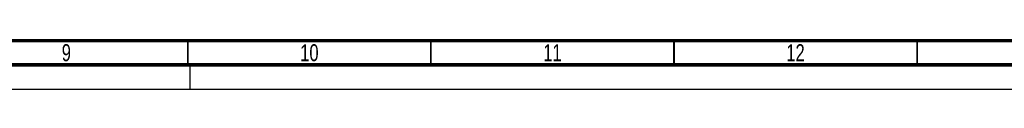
# Paper-space layout 'SUBMITTAL_E1H_1_1' of a CAD drawing. Header units: millimetres. Extents: x 0 to 841, y 0 to 594.
# Tile 50 of 69: x 436 to 638, y 0 to 10. Entities that reach past the tile are written whole.
import ezdxf

# ---------------------------------------------------------------- set-up
doc = ezdxf.new("R2010")
doc.units = ezdxf.units.MM
doc.header["$LTSCALE"] = 46.255
doc.linetypes.add('DASHED', pattern=[0.2, 0.1, -0.1])
doc.layers.get('0').update_dxf_attribs({"linetype": 'CONTINUOUS'})
doc.styles.get("Standard").update_dxf_attribs({"font": 'txt', "width": 0.725})

psp = doc.layouts.new('SUBMITTAL_E1H_1_1')

# ---------------------------------------------------------------- linework, layer by layer
at = {"color": 7, "linetype": 'DASHED'}
psp.add_line((471, 0), (471, 5), dxfattribs=at)
at = {"color": 7, "linetype": 'CONTINUOUS'}
psp.add_line((0, 0), (841, 0), dxfattribs=at)
psp.add_line((0, 0), (841, 0), dxfattribs=at)
for points, const_width in [([(20, 10), (831, 10)], 0.7), ([(470.5, 5), (470.5, 10)], 0.35), ([(520.5, 5), (520.5, 10)], 0.35), ([(570.5, 5), (570.5, 10)], 0.35), ([(620.5, 5), (620.5, 10)], 0.35), ([(15, 5), (836, 5)], 0.7)]:
    psp.add_lwpolyline(points, dxfattribs=dict(at, const_width=const_width))

# ---------------------------------------------------------------- texts
at = {"color": 2, "linetype": 'CONTINUOUS', "char_height": 3.5, "attachment_point": 2, "line_spacing_factor": 0.9}
for s, insert, width in [('9', (445.5, 9.25), 2.5375), ('10', (495.5, 9.25), 5.075), ('11', (545.5, 9.25), 5.075), ('12', (595.5, 9.25), 5.075)]:
    psp.add_mtext(s, dxfattribs=dict(at, insert=insert, width=width))

doc.saveas('drawing.dxf')
